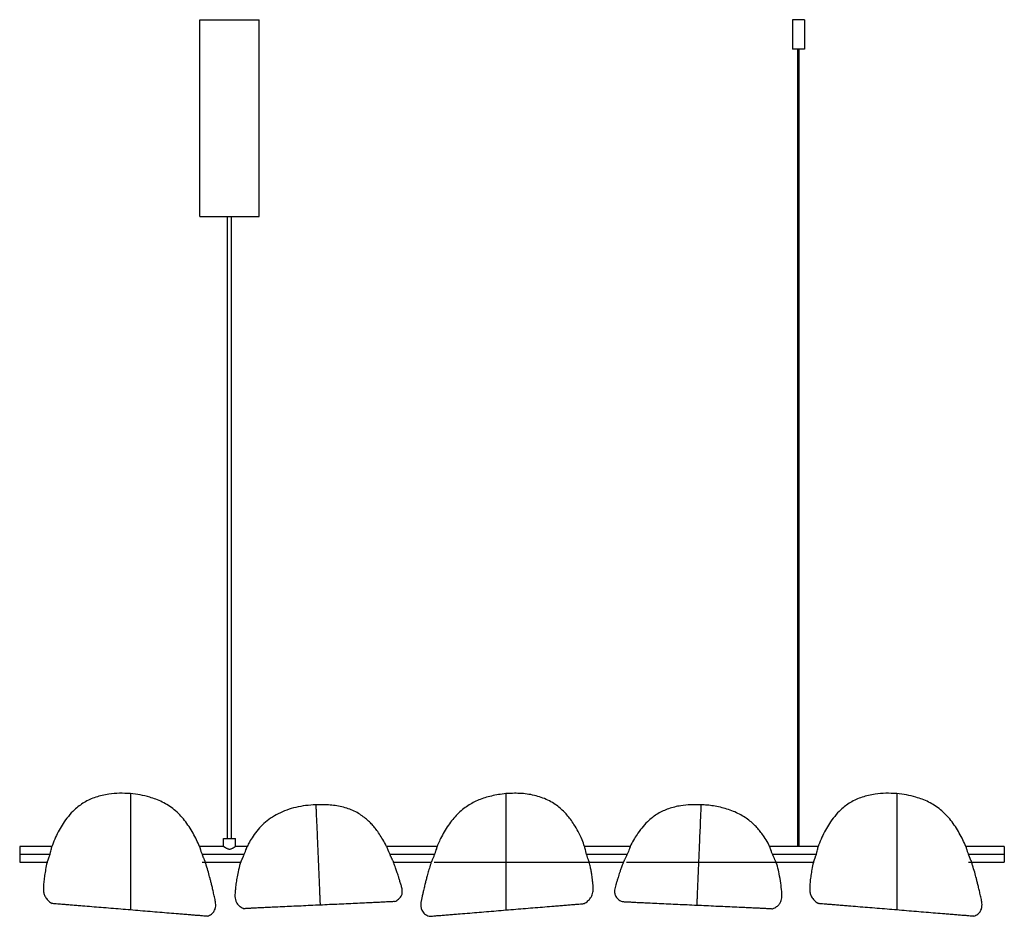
# Paper-space layout '_Inferior' of a CAD drawing. Header units: millimetres. Extents: x -213 to 787, y -911 to 0.
import ezdxf

# ---------------------------------------------------------------- set-up
doc = ezdxf.new("R2010")
doc.units = ezdxf.units.MM

psp = doc.layouts.new('_Inferior')

# ---------------------------------------------------------------- linework, layer by layer
at = {"color": 7, "linetype": 'Continuous', "lineweight": 25}
for p, q in [((-30, 0), (30, 0)), ((-30, -200), (-30, 0)), ((30, -200), (30, 0)), ((583.9, 0), (571.9, 0)), ((571.9, 0), (571.9, -30)), ((583.9, 0), (583.9, -30)), ((583.9, -30), (571.9, -30)), ((577.2, -840), (577.2, -30)), ((578.5, -840), (578.5, -30)), ((-30, -200), (30, -200)), ((-2, -832), (-2, -200)), ((2, -832), (2, -200)), ((-180.4, -840), (-213.1, -840)), ((-213.1, -840), (-213.1, -856)), ((-6, -840), (-30.5, -840)), ((-6, -840), (-6, -832)), ((-6, -832), (6, -832)), ((6, -840), (6, -832)), ((17.9, -840), (6, -840)), ((210.8, -840), (159.5, -840)), ((407, -840), (360.7, -840)), ((597.9, -840), (548.6, -840)), ((786.9, -840), (747.8, -840)), ((786.9, -840), (786.9, -856)), ((-213.1, -848), (-182.3, -848)), ((-27.9, -848), (15, -848)), ((162.7, -848), (208.2, -848)), ((362.6, -848), (403.8, -848)), ((551.5, -848), (596, -848)), ((750.3, -848), (786.9, -848)), ((-213.1, -856), (-185.2, -856)), ((-27.8, -856), (-24.6, -856)), ((-24.6, -856), (11.4, -856)), ((166.5, -856), (204.9, -856)), ((208, -856), (365.4, -856)), ((365.5, -856), (400, -856)), ((403.2, -856), (555, -856)), ((555.1, -856), (593.1, -856)), ((750.5, -856), (753.7, -856)), ((753.7, -856), (786.9, -856))]:
    psp.add_line(p, q, dxfattribs=at)
for points, knots in [([(-100.5, -786.4), (-104.3, -786.2), (-111.6, -785.8), (-121.2, -786.6), (-129.3, -788.1), (-135.8, -789.9), (-141.9, -792.3), (-147.6, -795.3), (-152.8, -798.8), (-158.3, -803.4), (-163.8, -809.4), (-168.9, -816.4), (-173.2, -823.6), (-176.8, -830.9), (-179.2, -836.4), (-180.2, -839.6), (-180.4, -840)], [0, 0, 0, 0, 0.1072, 0.20951, 0.27551, 0.33981, 0.40241, 0.46332, 0.52258, 0.58048, 0.66739, 0.75471, 0.82722, 0.90492, 0.98778, 1, 1, 1, 1]), ([(-30.6, -840), (-31.5, -837.8), (-33.5, -833.2), (-37, -826.5), (-41, -819.9), (-45.5, -813.6), (-50.5, -807.8), (-56, -802.7), (-62, -798.4), (-68.2, -794.9), (-74.6, -792.1), (-82, -789.6), (-90.7, -787.6), (-97.2, -786.8), (-100.5, -786.4)], [0, 0, 0, 0, 0.07644, 0.16013, 0.24303, 0.32541, 0.40695, 0.48744, 0.56593, 0.64227, 0.7165, 0.7886, 0.89382, 1, 1, 1, 1]), ([(-100.5, -786.4), (-100.5, -786.5), (-100.5, -786.7), (-100.5, -787.9), (-100.5, -788.8), (-100.5, -791.2), (-100.5, -792.7), (-100.5, -796.3), (-100.5, -798.4), (-100.5, -801.8), (-100.5, -803), (-100.5, -805.4), (-100.5, -806.7), (-100.5, -810.6), (-100.5, -813.3), (-100.5, -818.9), (-100.5, -821.7), (-100.5, -827.5), (-100.5, -830.5), (-100.5, -836.5), (-100.5, -839.5), (-100.5, -845.5), (-100.5, -848.6), (-100.5, -854.7), (-100.5, -857.7), (-100.5, -863.8), (-100.5, -866.9), (-100.5, -873), (-100.5, -876.2), (-100.5, -882.2), (-100.5, -885.2), (-100.5, -889.2), (-100.5, -890), (-100.5, -891.7), (-100.5, -892.5), (-100.5, -894.1), (-100.5, -894.9), (-100.5, -896.5), (-100.5, -897.3), (-100.5, -898.7), (-100.5, -899.4), (-100.5, -900.8), (-100.5, -901.4), (-100.5, -902.5), (-100.5, -903), (-100.5, -903.9), (-100.5, -904.3), (-100.5, -904.6)], [0, 0, 0, 0, 0.0625, 0.0625, 0.125, 0.125, 0.1875, 0.1875, 0.25, 0.25, 0.28125, 0.28125, 0.3125, 0.3125, 0.375, 0.375, 0.4375, 0.4375, 0.5, 0.5, 0.5625, 0.5625, 0.625, 0.625, 0.6875, 0.6875, 0.75, 0.75, 0.8125, 0.8125, 0.875, 0.875, 0.89063, 0.89063, 0.90625, 0.90625, 0.92188, 0.92188, 0.9375, 0.9375, 0.95313, 0.95313, 0.96875, 0.96875, 0.98438, 0.98438, 1, 1, 1, 1]), ([(280.8, -786.4), (278.2, -786.7), (273.3, -787.3), (266.1, -788.7), (259.5, -790.5), (253.2, -792.7), (247.4, -795.4), (241.8, -798.7), (236.5, -802.6), (231.4, -807.2), (226.6, -812.6), (222.1, -818.6), (218, -825.2), (214.6, -831.5), (212.3, -836.5), (211.2, -839.2), (210.8, -840)], [0, 0, 0, 0, 0.08256, 0.15953, 0.23254, 0.30344, 0.37217, 0.43953, 0.50962, 0.58305, 0.65995, 0.74031, 0.82364, 0.90745, 0.9701, 1, 1, 1, 1]), ([(360.6, -840), (359.8, -837.7), (357.9, -832.6), (354.3, -825.1), (350.3, -818.2), (346.5, -812.6), (342.8, -808.1), (339, -803.9), (334.5, -800), (329.3, -796.2), (323.3, -792.8), (316.7, -790.1), (309.6, -788.1), (302.3, -786.7), (294.9, -786.1), (287.7, -786), (283, -786.3), (280.8, -786.4)], [0, 0, 0, 0, 0.0693, 0.157, 0.23649, 0.29629, 0.35022, 0.40183, 0.45817, 0.51947, 0.58559, 0.65411, 0.72393, 0.79503, 0.867, 0.93565, 1, 1, 1, 1]), ([(280.8, -786.4), (280.8, -786.5), (280.8, -786.7), (280.8, -787.9), (280.8, -788.8), (280.8, -791.2), (280.8, -792.7), (280.8, -796.3), (280.8, -798.4), (280.8, -801.8), (280.8, -803), (280.8, -805.4), (280.8, -806.7), (280.8, -810.6), (280.8, -813.3), (280.8, -818.9), (280.8, -821.7), (280.8, -827.5), (280.8, -830.5), (280.8, -836.5), (280.8, -839.5), (280.8, -845.5), (280.8, -848.6), (280.8, -854.7), (280.8, -857.7), (280.8, -863.8), (280.8, -866.9), (280.8, -873), (280.8, -876.2), (280.8, -882.2), (280.8, -885.2), (280.8, -889.2), (280.8, -890), (280.8, -891.7), (280.8, -892.5), (280.8, -894.1), (280.8, -894.9), (280.8, -896.5), (280.8, -897.3), (280.8, -898.7), (280.8, -899.4), (280.8, -900.8), (280.8, -901.4), (280.8, -902.5), (280.8, -903), (280.8, -903.9), (280.8, -904.3), (280.8, -904.6)], [0, 0, 0, 0, 0.0625, 0.0625, 0.125, 0.125, 0.1875, 0.1875, 0.25, 0.25, 0.28125, 0.28125, 0.3125, 0.3125, 0.375, 0.375, 0.4375, 0.4375, 0.5, 0.5, 0.5625, 0.5625, 0.625, 0.625, 0.6875, 0.6875, 0.75, 0.75, 0.8125, 0.8125, 0.875, 0.875, 0.89062, 0.89062, 0.90625, 0.90625, 0.92187, 0.92187, 0.9375, 0.9375, 0.95312, 0.95312, 0.96875, 0.96875, 0.98437, 0.98437, 1, 1, 1, 1]), ([(677.8, -786.4), (674, -786.2), (666.7, -785.8), (657, -786.6), (649, -788.1), (642.5, -789.9), (636.4, -792.3), (630.7, -795.3), (625.5, -798.8), (620, -803.4), (614.5, -809.4), (609.4, -816.4), (605.1, -823.6), (601.5, -830.9), (599.1, -836.4), (598, -839.6), (597.9, -840)], [0, 0, 0, 0, 0.1072, 0.20951, 0.27551, 0.33981, 0.40241, 0.46332, 0.52258, 0.58048, 0.66739, 0.75471, 0.82722, 0.90492, 0.98778, 1, 1, 1, 1]), ([(747.7, -840), (746.8, -837.8), (744.8, -833.2), (741.3, -826.5), (737.3, -819.9), (732.8, -813.6), (727.8, -807.8), (722.2, -802.7), (716.3, -798.4), (710.1, -794.9), (703.7, -792.1), (696.2, -789.6), (687.6, -787.6), (681.1, -786.8), (677.8, -786.4)], [0, 0, 0, 0, 0.07644, 0.16013, 0.24303, 0.32541, 0.40695, 0.48744, 0.56593, 0.64227, 0.7165, 0.7886, 0.89382, 1, 1, 1, 1]), ([(677.8, -786.4), (677.8, -786.5), (677.8, -786.7), (677.8, -787.9), (677.8, -788.8), (677.8, -791.2), (677.8, -792.7), (677.8, -796.3), (677.8, -798.4), (677.8, -801.8), (677.8, -803), (677.8, -805.4), (677.8, -806.7), (677.8, -810.6), (677.8, -813.3), (677.8, -818.9), (677.8, -821.7), (677.8, -827.5), (677.8, -830.5), (677.8, -836.5), (677.8, -839.5), (677.8, -845.5), (677.8, -848.6), (677.8, -854.7), (677.8, -857.7), (677.8, -863.8), (677.8, -866.9), (677.8, -873), (677.8, -876.2), (677.8, -882.2), (677.8, -885.2), (677.8, -889.2), (677.8, -890), (677.8, -891.7), (677.8, -892.5), (677.8, -894.1), (677.8, -894.9), (677.8, -896.5), (677.8, -897.3), (677.8, -898.7), (677.8, -899.4), (677.8, -900.8), (677.8, -901.4), (677.8, -902.5), (677.8, -903), (677.8, -903.9), (677.8, -904.3), (677.8, -904.6)], [0, 0, 0, 0, 0.0625, 0.0625, 0.125, 0.125, 0.1875, 0.1875, 0.25, 0.25, 0.28125, 0.28125, 0.3125, 0.3125, 0.375, 0.375, 0.4375, 0.4375, 0.5, 0.5, 0.5625, 0.5625, 0.625, 0.625, 0.6875, 0.6875, 0.75, 0.75, 0.8125, 0.8125, 0.875, 0.875, 0.89062, 0.89062, 0.90625, 0.90625, 0.92187, 0.92187, 0.9375, 0.9375, 0.95312, 0.95312, 0.96875, 0.96875, 0.98437, 0.98437, 1, 1, 1, 1]), ([(87.7, -797.7), (84.2, -797.9), (77.4, -798.4), (67.5, -800.2), (58.2, -802.9), (49.5, -806.6), (41.7, -811.2), (34.9, -816.6), (28.9, -822.8), (24.1, -829.3), (20.5, -835), (18.7, -838.6), (18, -840)], [0, 0, 0, 0, 0.12096, 0.23721, 0.34973, 0.45838, 0.56318, 0.66383, 0.76297, 0.86251, 0.94341, 1, 1, 1, 1]), ([(159.5, -840), (159.1, -839.2), (157.7, -836.3), (155, -831.7), (151.6, -826.3), (148.2, -821.8), (144.8, -817.8), (141.2, -814.1), (137, -810.6), (132.2, -807.2), (126.7, -804.1), (120.6, -801.6), (114.2, -799.8), (107.4, -798.5), (100.6, -797.8), (94, -797.6), (89.7, -797.6), (87.7, -797.7)], [0, 0, 0, 0, 0.029208, 0.108889, 0.180317, 0.243396, 0.298607, 0.354789, 0.41586, 0.482041, 0.553074, 0.626332, 0.701557, 0.77863, 0.856281, 0.930303, 1, 1, 1, 1]), ([(87.7, -797.7), (87.7, -797.7), (87.7, -797.9), (87.7, -798.9), (87.8, -799.7), (87.8, -801.8), (87.9, -803.1), (88, -806.2), (88.1, -808), (88.2, -810.9), (88.3, -811.9), (88.4, -814.1), (88.4, -815.1), (88.6, -818.5), (88.7, -820.8), (88.9, -825.7), (89, -828.1), (89.2, -833.1), (89.3, -835.7), (89.5, -840.8), (89.6, -843.4), (89.8, -848.7), (90, -851.3), (90.2, -856.5), (90.3, -859.2), (90.5, -864.5), (90.6, -867.1), (90.9, -872.4), (91, -875.1), (91.2, -880.3), (91.3, -882.9), (91.5, -886.3), (91.5, -887.1), (91.5, -888.5), (91.6, -889.2), (91.6, -890.6), (91.7, -891.3), (91.7, -892.6), (91.8, -893.3), (91.8, -894.6), (91.8, -895.2), (91.9, -896.3), (91.9, -896.9), (91.9, -897.8), (92, -898.3), (92, -899), (92, -899.4), (92, -899.7)], [0, 0, 0, 0, 0.0625, 0.0625, 0.125, 0.125, 0.1875, 0.1875, 0.25, 0.25, 0.28125, 0.28125, 0.3125, 0.3125, 0.375, 0.375, 0.4375, 0.4375, 0.5, 0.5, 0.5625, 0.5625, 0.625, 0.625, 0.6875, 0.6875, 0.75, 0.75, 0.8125, 0.8125, 0.875, 0.875, 0.89063, 0.89063, 0.90625, 0.90625, 0.92188, 0.92188, 0.9375, 0.9375, 0.95313, 0.95313, 0.96875, 0.96875, 0.98438, 0.98438, 1, 1, 1, 1]), ([(478.8, -797.7), (475.3, -797.6), (468.5, -797.6), (459.5, -798.4), (452, -799.9), (445.9, -801.6), (440.3, -803.9), (435, -806.7), (430.3, -810), (425.2, -814.2), (420, -819.6), (415.1, -825.9), (411.1, -832.3), (408.5, -836.8), (407.2, -839.5), (407, -840)], [0, 0, 0, 0, 0.11778, 0.2302, 0.30271, 0.37313, 0.44136, 0.50747, 0.57159, 0.63411, 0.72855, 0.82468, 0.8996, 0.98075, 1, 1, 1, 1]), ([(478.8, -797.7), (478.8, -797.7), (478.8, -797.9), (478.8, -798.9), (478.8, -799.7), (478.7, -801.8), (478.6, -803.1), (478.5, -806.2), (478.4, -808), (478.3, -810.9), (478.2, -811.9), (478.1, -814.1), (478.1, -815.1), (478, -818.5), (477.9, -820.8), (477.6, -825.7), (477.5, -828.1), (477.3, -833.1), (477.2, -835.7), (477, -840.8), (476.9, -843.4), (476.7, -848.7), (476.6, -851.3), (476.3, -856.5), (476.2, -859.2), (476, -864.5), (475.9, -867.1), (475.6, -872.4), (475.5, -875.1), (475.3, -880.3), (475.2, -882.9), (475.1, -886.3), (475, -887.1), (475, -888.5), (474.9, -889.2), (474.9, -890.6), (474.8, -891.3), (474.8, -892.6), (474.8, -893.3), (474.7, -894.6), (474.7, -895.2), (474.6, -896.3), (474.6, -896.9), (474.6, -897.8), (474.5, -898.3), (474.5, -899), (474.5, -899.4), (474.5, -899.7)], [0, 0, 0, 0, 0.0625, 0.0625, 0.125, 0.125, 0.1875, 0.1875, 0.25, 0.25, 0.28125, 0.28125, 0.3125, 0.3125, 0.375, 0.375, 0.4375, 0.4375, 0.5, 0.5, 0.5625, 0.5625, 0.625, 0.625, 0.6875, 0.6875, 0.75, 0.75, 0.8125, 0.8125, 0.875, 0.875, 0.89063, 0.89063, 0.90625, 0.90625, 0.92188, 0.92188, 0.9375, 0.9375, 0.95313, 0.95313, 0.96875, 0.96875, 0.98438, 0.98438, 1, 1, 1, 1]), ([(548.5, -840), (548, -838.9), (546.4, -835.6), (543.4, -830.8), (539.9, -825.9), (536.5, -821.8), (532.8, -817.9), (528.5, -814.1), (523.5, -810.4), (517.9, -807.1), (511.7, -804.3), (505.2, -802), (498.5, -800.2), (491.8, -798.9), (485.2, -798), (480.9, -797.8), (478.8, -797.7)], [0, 0, 0, 0, 0.04262, 0.1295, 0.19459, 0.25342, 0.31451, 0.38105, 0.45305, 0.52983, 0.60849, 0.68848, 0.76959, 0.85087, 0.92788, 1, 1, 1, 1]), ([(-30.5, -840), (-30.5, -840), (-30.5, -839.9), (-30.5, -840.1), (-30.4, -840.6), (-30.1, -841.3), (-29.7, -842.7), (-29, -845), (-28.3, -847), (-27.9, -848)], [0, 0, 0, 0, 0.00506, 0.12665, 0.24999, 0.37544, 0.50337, 0.75136, 1, 1, 1, 1]), ([(-6, -840), (-6, -840), (-6, -840), (-6, -840), (-6, -840), (-5.9, -840), (-5.9, -840.1), (-5.9, -840.1), (-5.7, -840.2), (-5.5, -840.3), (-5.3, -840.5), (-4.9, -840.8), (-4.4, -841.1), (-3.8, -841.5), (-3.2, -841.8), (-2.4, -842.2), (-1.2, -842.6), (0, -842.8), (1.2, -842.6), (2.4, -842.2), (3.2, -841.8), (3.8, -841.5), (4.4, -841.1), (4.9, -840.8), (5.3, -840.5), (5.5, -840.3), (5.7, -840.2), (5.9, -840.1), (5.9, -840), (6, -840), (6, -840), (6, -840)], [0, 0, 0, 0, 0.0103, 0.02064, 0.03102, 0.04144, 0.05193, 0.06247, 0.09307, 0.12496, 0.15508, 0.18751, 0.25003, 0.28132, 0.31261, 0.37513, 0.43761, 0.50001, 0.5624, 0.62488, 0.68741, 0.7187, 0.74999, 0.81251, 0.84493, 0.87505, 0.90694, 0.93754, 0.95856, 0.97936, 1, 1, 1, 1]), ([(159.5, -840), (159.5, -840), (159.5, -839.9), (159.6, -840.1), (159.7, -840.6), (160, -841.4), (160.5, -842.7), (161.4, -845), (162.2, -847), (162.7, -848)], [0, 0, 0, 0, 0.0043, 0.12442, 0.2473, 0.37351, 0.50358, 0.75206, 1, 1, 1, 1]), ([(210.8, -840), (210.8, -840), (210.8, -839.9), (210.7, -840.1), (210.6, -840.6), (210.4, -841.4), (210, -842.7), (209.3, -845), (208.6, -847), (208.2, -848)], [0, 0, 0, 0, 0.004903, 0.128755, 0.254117, 0.377315, 0.503295, 0.75132, 1, 1, 1, 1]), ([(407, -840), (407, -840), (407, -839.9), (406.9, -840.1), (406.8, -840.6), (406.5, -841.4), (406, -842.8), (405.1, -845), (404.3, -847), (403.8, -848)], [0, 0, 0, 0, 0.004375, 0.128148, 0.25403, 0.376548, 0.503625, 0.752085, 1, 1, 1, 1]), ([(747.8, -840), (747.8, -840), (747.7, -839.9), (747.8, -840.1), (747.9, -840.6), (748.1, -841.3), (748.6, -842.7), (749.3, -845), (750, -847), (750.3, -848)], [0, 0, 0, 0, 0.005056, 0.126647, 0.249987, 0.375444, 0.50337, 0.751358, 1, 1, 1, 1]), ([(-185.2, -856), (-185.2, -856), (-185.2, -855.9), (-185, -855.7), (-184.9, -855.3), (-184.7, -854.8), (-184.4, -854.2), (-184.2, -853.6), (-184, -853.1), (-183.8, -852.5), (-183.6, -851.8), (-183.3, -851), (-183, -850.3), (-182.9, -849.8), (-182.8, -849.6), (-182.6, -849.1), (-182.5, -848.5), (-182.3, -848)], [0, 0, 0, 0, 0.12216, 0.18512, 0.24907, 0.36794, 0.4321, 0.49941, 0.54887, 0.60707, 0.67403, 0.74974, 0.83394, 0.85976, 0.8686, 0.87473, 1, 1, 1, 1]), ([(-182.3, -848), (-182, -847), (-181.4, -844.9), (-180.9, -842.2), (-180.6, -840.7), (-180.4, -840.1), (-180.4, -840), (-180.4, -840)], [0, 0, 0, 0, 0.25091, 0.50155, 0.74978, 0.87525, 1, 1, 1, 1]), ([(-27.9, -848), (-27.9, -848.1), (-27.8, -848.5), (-27.6, -849), (-27.3, -849.7), (-27.1, -850.3), (-26.8, -851.1), (-26.4, -851.8), (-26.1, -852.8), (-25.6, -853.7), (-25.3, -854.5), (-25.1, -855), (-24.8, -855.5), (-24.7, -855.9), (-24.6, -856.1), (-24.6, -856), (-24.6, -856)], [0, 0, 0, 0, 0.03602, 0.07753, 0.12453, 0.20875, 0.23427, 0.32058, 0.41616, 0.49714, 0.62698, 0.68773, 0.74572, 0.87156, 0.99401, 1, 1, 1, 1]), ([(11.4, -856), (11.4, -856), (11.4, -855.9), (11.6, -855.6), (11.8, -855.3), (12, -854.8), (12.3, -854.1), (12.6, -853.6), (12.8, -853), (13.1, -852.4), (13.4, -851.7), (13.7, -851), (14.1, -850), (14.6, -849), (14.9, -848.3), (15, -848)], [0, 0, 0, 0, 0.121844, 0.184789, 0.248721, 0.368355, 0.432327, 0.49911, 0.553033, 0.6127, 0.678129, 0.749331, 0.8223, 0.924867, 1, 1, 1, 1]), ([(15, -848), (15.4, -847), (16.2, -845), (17, -842.7), (17.5, -841.3), (17.7, -840.6), (17.9, -840.1), (17.9, -840), (17.9, -840)], [0, 0, 0, 0, 0.25014, 0.49978, 0.62995, 0.75658, 0.88013, 1, 1, 1, 1]), ([(162.7, -848), (162.8, -848.2), (163, -848.7), (163.3, -849.5), (163.7, -850.3), (164.1, -851.1), (164.5, -852), (164.9, -852.8), (165.3, -853.7), (165.7, -854.4), (166, -855), (166.2, -855.5), (166.4, -855.9), (166.5, -856.1), (166.5, -856), (166.5, -856)], [0, 0, 0, 0, 0.0536, 0.12446, 0.19872, 0.24864, 0.34193, 0.4247, 0.49698, 0.62681, 0.68749, 0.7454, 0.87129, 0.99349, 1, 1, 1, 1]), ([(208.2, -848), (207.8, -849), (207.1, -851.1), (206.1, -853.3), (205.5, -854.6), (205.2, -855.4), (204.9, -855.9), (204.8, -856.1), (204.9, -856), (204.9, -856)], [0, 0, 0, 0, 0.248145, 0.496028, 0.620598, 0.745139, 0.869636, 0.99411, 1, 1, 1, 1]), ([(362.6, -848), (362.3, -847), (361.7, -844.9), (361.1, -842.2), (360.8, -840.7), (360.7, -840.1), (360.7, -840), (360.7, -840)], [0, 0, 0, 0, 0.25095, 0.50163, 0.75097, 0.87641, 1, 1, 1, 1]), ([(365.5, -856), (365.4, -856), (365.4, -855.9), (365.2, -855.4), (364.9, -854.6), (364.4, -853.3), (363.6, -851.1), (362.9, -849), (362.6, -848)], [0, 0, 0, 0, 0.12409, 0.2495, 0.37495, 0.50043, 0.75017, 1, 1, 1, 1]), ([(403.8, -848), (403.4, -849), (402.5, -851), (401.4, -853.2), (400.7, -854.6), (400.3, -855.4), (400.1, -855.9), (400, -856.1), (400, -856), (400, -856)], [0, 0, 0, 0, 0.24808, 0.49583, 0.62029, 0.74471, 0.86908, 0.99342, 1, 1, 1, 1]), ([(551.5, -848), (551.1, -847), (550.3, -845), (549.5, -842.7), (549.1, -841.4), (548.8, -840.6), (548.6, -840.1), (548.6, -840), (548.6, -840)], [0, 0, 0, 0, 0.25017, 0.49985, 0.62727, 0.75053, 0.87689, 1, 1, 1, 1]), ([(555.1, -856), (555.1, -856), (555.1, -855.9), (554.8, -855.4), (554.4, -854.6), (553.8, -853.2), (552.8, -851), (551.9, -849), (551.5, -848)], [0, 0, 0, 0, 0.12366, 0.2491, 0.37455, 0.50006, 0.74973, 1, 1, 1, 1]), ([(593.1, -856), (593.1, -856), (593.1, -855.9), (593.2, -855.7), (593.4, -855.3), (593.6, -854.8), (593.8, -854.2), (594, -853.6), (594.2, -853.1), (594.4, -852.5), (594.7, -851.8), (595, -851), (595.2, -850.3), (595.4, -849.8), (595.5, -849.6), (595.6, -849.1), (595.8, -848.5), (596, -848)], [0, 0, 0, 0, 0.12216, 0.18512, 0.24907, 0.36794, 0.4321, 0.49941, 0.54887, 0.60707, 0.67403, 0.74974, 0.83394, 0.85976, 0.8686, 0.87473, 1, 1, 1, 1]), ([(596, -848), (596.2, -847), (596.8, -844.9), (597.4, -842.2), (597.7, -840.7), (597.8, -840.1), (597.8, -840), (597.9, -840)], [0, 0, 0, 0, 0.25091, 0.50155, 0.74978, 0.87525, 1, 1, 1, 1]), ([(750.3, -848), (750.4, -848.1), (750.5, -848.5), (750.7, -849), (751, -849.7), (751.2, -850.3), (751.5, -851.1), (751.8, -851.8), (752.2, -852.8), (752.6, -853.7), (753, -854.5), (753.2, -855), (753.4, -855.5), (753.6, -855.9), (753.7, -856.1), (753.7, -856), (753.7, -856)], [0, 0, 0, 0, 0.03602, 0.07753, 0.12453, 0.20875, 0.23427, 0.32058, 0.41616, 0.49714, 0.62698, 0.68773, 0.74572, 0.87156, 0.99401, 1, 1, 1, 1]), ([(-185.2, -856), (-185.2, -856.2), (-185.9, -858.6), (-186.7, -863.1), (-187.8, -869.4), (-188.4, -874.3), (-188.8, -878.2), (-189.1, -881.6), (-189.1, -885.2), (-188.3, -888.9), (-186.6, -892.4), (-183.8, -895.7), (-181.3, -897.3), (-180, -898.1)], [0, 0, 0, 0, 0.01141, 0.1638, 0.30216, 0.42722, 0.48683, 0.55935, 0.64615, 0.72147, 0.80553, 0.8983, 1, 1, 1, 1]), ([(-22.5, -911), (-21.7, -910.7), (-20.3, -910.1), (-18.3, -908.9), (-16.7, -907.4), (-15.5, -905.7), (-14.7, -904), (-14.1, -901.8), (-13.9, -898.3), (-14.7, -893.9), (-15.8, -888.9), (-16.9, -884.2), (-17.9, -879.9), (-18.9, -876.1), (-20, -871.6), (-21.6, -866), (-23.1, -860.5), (-24.3, -857.1), (-24.6, -856)], [0, 0, 0, 0, 0.04059, 0.07902, 0.11521, 0.14912, 0.18097, 0.21074, 0.26343, 0.3493, 0.43512, 0.51684, 0.59012, 0.65557, 0.71502, 0.82077, 0.94468, 1, 1, 1, 1]), ([(11.5, -856), (11.3, -856.5), (10.1, -859.7), (8.8, -865.2), (7.4, -872.2), (6.5, -878.1), (6, -882.7), (5.7, -886.3), (5.5, -889.2), (5.5, -892.4), (6.3, -895.7), (7.6, -898.2), (9.3, -900), (11.5, -901.8), (13.6, -902.7), (14.9, -903.3)], [0, 0, 0, 0, 0.03055, 0.19686, 0.32397, 0.43886, 0.54261, 0.59025, 0.6453, 0.71273, 0.77139, 0.83773, 0.8743, 0.91348, 1, 1, 1, 1]), ([(167.7, -896.1), (168.4, -895.8), (169.8, -895.1), (171.6, -893.8), (173.1, -892.4), (174.2, -890.8), (175, -889.2), (175.5, -887.3), (175.6, -884.5), (174.8, -881.1), (173.7, -877.5), (172.6, -874), (171.4, -870.1), (170.1, -866), (168.5, -861.4), (167.3, -858.1), (166.6, -856.2), (166.5, -856)], [0, 0, 0, 0, 0.05254, 0.102045, 0.148097, 0.190389, 0.229199, 0.264755, 0.326684, 0.410958, 0.494995, 0.57812, 0.655832, 0.765672, 0.865802, 0.981682, 1, 1, 1, 1]), ([(204.9, -856), (204.5, -857.1), (203.6, -860), (202.2, -864.6), (200.8, -869.5), (199.7, -873.8), (198.8, -877.3), (198.2, -879.9), (197.6, -882.4), (197, -885.1), (196.2, -888.4), (195.4, -891.9), (194.7, -895.3), (194.2, -898.4), (194.3, -901), (194.7, -903.2), (195.4, -905), (196.5, -906.9), (198.2, -908.6), (200.3, -910), (201.9, -910.7), (202.8, -911)], [0, 0, 0, 0, 0.05622, 0.15175, 0.23943, 0.31292, 0.372, 0.41706, 0.44946, 0.49603, 0.55658, 0.61838, 0.67556, 0.72775, 0.77602, 0.80528, 0.83775, 0.87334, 0.91221, 0.95448, 1, 1, 1, 1]), ([(360.2, -898.1), (361.6, -897.3), (364, -895.8), (366.7, -892.6), (368.3, -889.5), (369.2, -886.2), (369.4, -882.8), (369.2, -879.1), (368.8, -875.4), (368.3, -871.4), (367.7, -867.3), (367, -863.1), (366.2, -859.3), (365.6, -856.9), (365.4, -856)], [0, 0, 0, 0, 0.10149, 0.19017, 0.26627, 0.32977, 0.41096, 0.4877, 0.56992, 0.65687, 0.74764, 0.8418, 0.93838, 1, 1, 1, 1]), ([(400, -856), (399.6, -857.1), (398.7, -859.4), (397.5, -862.8), (396.4, -866), (395.6, -868.5), (394.9, -870.6), (394.2, -872.9), (393.3, -875.8), (392.4, -878.8), (391.6, -881.7), (391, -884.4), (391, -886.7), (391.3, -888.6), (392, -890.3), (393, -892), (394.5, -893.5), (396.5, -895), (398, -895.7), (398.8, -896.1)], [0, 0, 0, 0, 0.07565, 0.16438, 0.2442, 0.3021, 0.33898, 0.39303, 0.46436, 0.53705, 0.60345, 0.66401, 0.72099, 0.75571, 0.79482, 0.83864, 0.88759, 0.94156, 1, 1, 1, 1]), ([(551.6, -903.3), (552.3, -903), (553.7, -902.4), (555.6, -901.3), (557.1, -900.1), (558.7, -898.4), (559.9, -896.3), (560.8, -893.6), (561, -891.1), (561, -888.5), (560.7, -883.9), (559.9, -877), (558.5, -868.4), (556.8, -861.3), (555.5, -857.4), (555, -856)], [0, 0, 0, 0, 0.04497, 0.08629, 0.12401, 0.15834, 0.2178, 0.26621, 0.31549, 0.36345, 0.41435, 0.58113, 0.76252, 0.91565, 1, 1, 1, 1]), ([(593.1, -856), (593.1, -856.2), (592.4, -858.6), (591.5, -863.1), (590.5, -869.4), (589.8, -874.3), (589.4, -878.2), (589.2, -881.6), (589.2, -885.2), (590, -888.9), (591.6, -892.4), (594.4, -895.7), (597, -897.3), (598.3, -898.1)], [0, 0, 0, 0, 0.01141, 0.1638, 0.30216, 0.42722, 0.48683, 0.55935, 0.64615, 0.72147, 0.80553, 0.8983, 1, 1, 1, 1]), ([(755.8, -911), (756.5, -910.7), (758, -910.1), (760, -908.9), (761.6, -907.4), (762.8, -905.7), (763.6, -904), (764.2, -901.8), (764.4, -898.3), (763.6, -893.9), (762.5, -888.9), (761.4, -884.2), (760.3, -879.9), (759.4, -876.1), (758.3, -871.6), (756.7, -866), (755.1, -860.5), (754, -857.1), (753.6, -856)], [0, 0, 0, 0, 0.04059, 0.07902, 0.11521, 0.14912, 0.18097, 0.21074, 0.26343, 0.3493, 0.43512, 0.51684, 0.59012, 0.65557, 0.71502, 0.82077, 0.94468, 1, 1, 1, 1]), ([(-100.5, -904.6), (-103.8, -904.4), (-110.5, -903.8), (-120.5, -903), (-130.3, -902.2), (-140, -901.4), (-148.3, -900.7), (-155.2, -900.2), (-160.7, -899.7), (-165.8, -899.3), (-170.6, -898.9), (-174.6, -898.6), (-177.7, -898.3), (-179.6, -898.2), (-179.8, -898.1), (-180, -898.1)], [0, 0, 0, 0, 0.10005, 0.20012, 0.30017, 0.40023, 0.50026, 0.56291, 0.62546, 0.68789, 0.75035, 0.81282, 0.87524, 0.93768, 1, 1, 1, 1]), ([(92, -899.7), (88.8, -899.8), (82.3, -900.1), (72.6, -900.6), (63.1, -901), (53.7, -901.5), (45.6, -901.8), (39, -902.1), (33.6, -902.4), (28.6, -902.6), (24.1, -902.8), (20.1, -903), (17.2, -903.2), (15.3, -903.3), (15.1, -903.3), (14.9, -903.3)], [0, 0, 0, 0, 0.09907, 0.19819, 0.29736, 0.39665, 0.49607, 0.55845, 0.62087, 0.68337, 0.74613, 0.8092, 0.87258, 0.93627, 1, 1, 1, 1]), ([(167.7, -896.1), (167.7, -896.1), (167.9, -896.1), (167.3, -896.1), (165.8, -896.2), (163.1, -896.3), (159.4, -896.5), (155, -896.7), (150, -897), (144.8, -897.2), (138.1, -897.5), (130.1, -897.9), (120.8, -898.3), (111.3, -898.8), (101.7, -899.2), (95.2, -899.5), (92, -899.7)], [0, 0, 0, 0, 0.00061, 0.06432, 0.12795, 0.19134, 0.25444, 0.31732, 0.37988, 0.44223, 0.50445, 0.60375, 0.70294, 0.80201, 0.901, 1, 1, 1, 1]), ([(280.8, -904.6), (284.1, -904.4), (290.8, -903.8), (300.8, -903), (310.6, -902.2), (320.3, -901.4), (328.6, -900.7), (335.5, -900.2), (341, -899.7), (346.1, -899.3), (350.8, -898.9), (354.9, -898.6), (357.9, -898.3), (359.9, -898.2), (360.1, -898.1), (360.2, -898.1)], [0, 0, 0, 0, 0.10005, 0.20012, 0.30017, 0.40023, 0.50026, 0.56291, 0.62546, 0.68789, 0.75035, 0.81282, 0.87524, 0.93768, 1, 1, 1, 1]), ([(398.8, -896.1), (398.8, -896.1), (398.6, -896.1), (399.2, -896.1), (400.7, -896.2), (403.4, -896.3), (407.1, -896.5), (411.5, -896.7), (416.5, -897), (421.8, -897.2), (428.4, -897.5), (436.4, -897.9), (445.7, -898.3), (455.2, -898.8), (464.8, -899.2), (471.3, -899.5), (474.5, -899.7)], [0, 0, 0, 0, 0.00061, 0.06432, 0.12795, 0.19134, 0.25444, 0.31732, 0.37988, 0.44223, 0.50445, 0.60375, 0.70294, 0.80201, 0.901, 1, 1, 1, 1]), ([(474.5, -899.7), (477.7, -899.8), (484.2, -900.1), (493.9, -900.6), (503.4, -901), (512.9, -901.5), (520.9, -901.8), (527.5, -902.1), (532.9, -902.4), (537.9, -902.6), (542.5, -902.8), (546.4, -903), (549.3, -903.2), (551.2, -903.3), (551.5, -903.3), (551.6, -903.3)], [0, 0, 0, 0, 0.09907, 0.19819, 0.29736, 0.39665, 0.49607, 0.55845, 0.62087, 0.68337, 0.74613, 0.8092, 0.87258, 0.93627, 1, 1, 1, 1]), ([(677.8, -904.6), (674.4, -904.4), (667.8, -903.8), (657.8, -903), (647.9, -902.2), (638.2, -901.4), (629.9, -900.7), (623.1, -900.2), (617.6, -899.7), (612.4, -899.3), (607.7, -898.9), (603.7, -898.6), (600.6, -898.3), (598.7, -898.2), (598.4, -898.1), (598.3, -898.1)], [0, 0, 0, 0, 0.10005, 0.20012, 0.30017, 0.40023, 0.50026, 0.56291, 0.62546, 0.68789, 0.75035, 0.81282, 0.87524, 0.93768, 1, 1, 1, 1]), ([(-22.5, -911), (-22.5, -911), (-22.3, -911.1), (-22.9, -911), (-24.5, -910.9), (-27.3, -910.6), (-31.1, -910.3), (-35.6, -910), (-40.7, -909.5), (-46.2, -909.1), (-53, -908.5), (-61.2, -907.9), (-70.9, -907.1), (-80.7, -906.3), (-90.6, -905.5), (-97.2, -904.9), (-100.5, -904.6)], [0, 0, 0, 0, 0.0006, 0.06291, 0.12527, 0.18765, 0.25008, 0.31261, 0.3751, 0.43759, 0.50009, 0.60005, 0.70004, 0.80003, 0.9, 1, 1, 1, 1]), ([(202.8, -911), (202.8, -911), (202.6, -911.1), (203.2, -911), (204.7, -910.9), (207.5, -910.6), (211.3, -910.3), (215.9, -910), (221, -909.5), (226.4, -909.1), (233.2, -908.5), (241.5, -907.9), (251.1, -907.1), (260.9, -906.3), (270.8, -905.5), (277.5, -904.9), (280.8, -904.6)], [0, 0, 0, 0, 0.0006, 0.06291, 0.12527, 0.18765, 0.25008, 0.31261, 0.3751, 0.43759, 0.50009, 0.60005, 0.70004, 0.80003, 0.9, 1, 1, 1, 1]), ([(755.8, -911), (755.8, -911), (756, -911.1), (755.4, -911), (753.8, -910.9), (751, -910.6), (747.2, -910.3), (742.6, -910), (737.6, -909.5), (732.1, -909.1), (725.3, -908.5), (717.1, -907.9), (707.4, -907.1), (697.6, -906.3), (687.7, -905.5), (681.1, -904.9), (677.8, -904.6)], [0, 0, 0, 0, 0.0006, 0.06291, 0.12527, 0.18765, 0.25008, 0.31261, 0.3751, 0.43759, 0.50009, 0.60005, 0.70004, 0.80003, 0.9, 1, 1, 1, 1])]:
    psp.add_open_spline(points, degree=3, knots=knots, dxfattribs=at)

doc.saveas('drawing.dxf')
